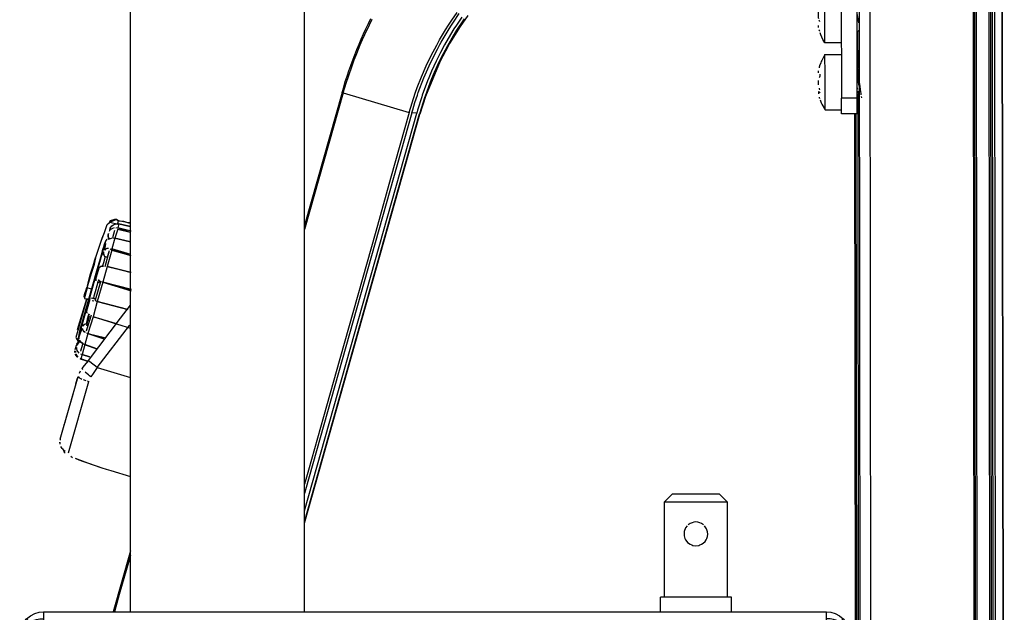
# Model space of a CAD drawing. Header units: millimetres. Extents: x -537 to -403, y 167 to 782.
# Tile 9 of 11: x -533 to -408, y 370 to 445. Entities that reach past the tile are written whole.
import ezdxf

# ---------------------------------------------------------------- set-up
doc = ezdxf.new("R2010")
doc.units = ezdxf.units.MM

# ---------------------------------------------------------------- blocks, each defined once
blk = doc.blocks.new('Griff_1__2', base_point=(-527.82, 387.49))
at = {"color": 7, "linetype": 'Continuous'}
for p, q in [((-520.17, 407.51), (-518.9, 409.17)), ((-524.21, 402.15), (-520.17, 407.51)), ((-524.21, 402.15), (-524.76, 401.53)), ((-524.76, 401.53), (-525.03, 401.17)), ((-527.77, 392.23), (-525.53, 400.16)), ((-525.8, 399.23), (-525.63, 399.8)), ((-525.63, 399.8), (-525.53, 400.16)), ((-525.26, 400.81), (-525.4, 400.54)), ((-527.03, 394.86), (-526.16, 397.92)), ((-527.26, 394.04), (-527.17, 394.36)), ((-527.77, 392.23), (-527.8, 392.1)), ((-527.82, 391.84), (-527.82, 391.71)), ((-527.54, 391.03), (-527.35, 390.81)), ((-527.35, 390.81), (-527.32, 390.59)), ((-527.32, 390.59), (-527.16, 390.44)), ((-526.44, 390.04), (-526.24, 389.89)), ((-525.9, 389.79), (-525.42, 389.58)), ((-525.42, 389.58), (-524.85, 389.38)), ((-524.85, 389.38), (-525.17, 389.49)), ((-524.85, 389.38), (-524.33, 389.2)), ((-524.33, 389.2), (-523.74, 388.99)), ((-523.74, 388.99), (-522.53, 388.59)), ((-522.53, 388.59), (-521.96, 388.41)), ((-521.96, 388.41), (-521.38, 388.24)), ((-521.96, 388.41), (-521.38, 388.24)), ((-521.38, 388.24), (-518.9, 387.49))]:
    blk.add_line(p, q, dxfattribs=at)
at = {"color": 1, "linetype": 'Continuous'}
for p, q in [((-523.09, 401.28), (-519.01, 406.61)), ((-519.01, 406.61), (-518.9, 406.74)), ((-524.02, 401.99), (-524.21, 402.15)), ((-524.94, 401.01), (-525.03, 401.17)), ((-523.09, 401.28), (-524.02, 401.99)), ((-523.09, 401.28), (-523.62, 400.52)), ((-523.09, 401.28), (-518.9, 400.02)), ((-525.53, 400.16), (-525.38, 399.99)), ((-525.38, 399.99), (-525.17, 399.88)), ((-525.17, 399.88), (-525.03, 399.82)), ((-524.88, 399.75), (-524.53, 399.63)), ((-524.37, 400.47), (-524.63, 400.7)), ((-524.22, 400.35), (-524.37, 400.47)), ((-524.07, 400.23), (-524.22, 400.35)), ((-523.91, 400.11), (-524.07, 400.23)), ((-523.62, 400.52), (-523.91, 400.11)), ((-526.74, 390.46), (-524.18, 399.52)), ((-524.36, 399.58), (-524.18, 399.52)), ((-527.78, 391.57), (-527.82, 391.84)), ((-527.54, 391.03), (-527.69, 391.29)), ((-527.14, 390.65), (-527.35, 390.81)), ((-525.9, 389.79), (-525.01, 389.45)), ((-525.01, 389.45), (-524.33, 389.2)), ((-524.33, 389.2), (-523.09, 388.78)), ((-523.09, 388.78), (-522.53, 388.59)), ((-522.53, 388.59), (-521.96, 388.41))]:
    blk.add_line(p, q, dxfattribs=at)
blk = doc.blocks.new('Drehknopf__3', base_point=(-525.85, 402.04))
at = {"color": 1, "linetype": 'Continuous'}
for p, q in [((-521.49, 418.64), (-521.59, 418.5)), ((-521.49, 418.64), (-521.59, 418.5)), ((-521.34, 418.78), (-521.49, 418.64)), ((-521.15, 418.88), (-521.34, 418.78)), ((-521.15, 418.88), (-521.34, 418.78)), ((-520.91, 418.62), (-521.17, 417.67)), ((-520.95, 418.95), (-521.15, 418.88)), ((-520.95, 418.95), (-521.15, 418.88)), ((-520.51, 418.77), (-520.87, 417.63)), ((-520.51, 418.94), (-520.73, 418.9)), ((-520.36, 419.45), (-520.51, 418.94)), ((-518.79, 418.53), (-520.51, 418.94)), ((-518.79, 418.53), (-520.51, 418.94)), ((-520.51, 418.94), (-518.94, 418.41)), ((-520.51, 418.77), (-518.94, 418.41)), ((-521.68, 418.24), (-521.7, 418.07)), ((-521.7, 418.07), (-521.69, 417.52)), ((-521.69, 417.52), (-521.54, 417.6)), ((-521.54, 417.6), (-521.31, 417.65)), ((-520.87, 417.63), (-521.25, 416.29)), ((-518.91, 417.19), (-520.87, 417.63)), ((-522.3, 415.9), (-522.3, 415.77)), ((-522.05, 416.27), (-522.15, 416.12)), ((-521.87, 416.32), (-522.05, 416.27)), ((-521.87, 416.32), (-522.05, 416.27)), ((-521.68, 416.34), (-521.87, 416.32)), ((-521.68, 416.34), (-521.87, 416.32)), ((-521.58, 416.03), (-521.86, 415.24)), ((-521.25, 416.12), (-521.83, 414.07)), ((-521.25, 416.12), (-521.47, 416.26)), ((-518.84, 415.58), (-521.25, 416.29)), ((-521.25, 416.12), (-518.84, 415.44)), ((-518.84, 415.58), (-521.25, 416.12)), ((-521.25, 416.12), (-518.84, 415.44)), ((-522.3, 415.77), (-522.21, 415.35)), ((-522.21, 415.35), (-521.86, 415.24)), ((-522.66, 414.08), (-522.52, 414.1)), ((-522.52, 414.1), (-522.31, 414.1)), ((-521.83, 414.07), (-522.39, 412.08)), ((-521.83, 414.07), (-520.62, 413.75)), ((-518.95, 413.32), (-521.83, 414.07)), ((-523.12, 412.11), (-522.68, 412.12)), ((-522.82, 412.31), (-522.99, 412.35)), ((-522.68, 412.12), (-522.99, 412.35)), ((-522.39, 412.08), (-522.68, 412.12)), ((-522.39, 412.08), (-523.12, 409.65)), ((-518.78, 411.14), (-522.39, 412.08)), ((-522.39, 412.08), (-519.02, 411.13)), ((-522.39, 412.08), (-518.79, 411)), ((-518.78, 411.14), (-522.39, 412.08)), ((-523.7, 410.05), (-523.92, 410.02)), ((-523.72, 409.78), (-523.54, 409.72)), ((-523.72, 409.78), (-523.54, 409.72)), ((-523.7, 410.05), (-523.35, 409.96)), ((-523.12, 409.65), (-523.62, 407.71)), ((-523.35, 409.96), (-523.34, 409.81)), ((-523.34, 409.81), (-523.12, 409.65)), ((-519.23, 408.6), (-523.12, 409.65)), ((-519.23, 408.6), (-523.12, 409.65)), ((-523.12, 409.65), (-519.23, 408.6)), ((-523.12, 409.65), (-519.23, 408.6)), ((-523.62, 407.71), (-524.27, 405.58)), ((-524.05, 407.93), (-524.21, 408.03)), ((-520.78, 406.84), (-523.62, 407.71)), ((-523.62, 407.71), (-522.66, 407.42)), ((-525, 406.26), (-524.97, 406.12)), ((-524.97, 406.12), (-524.9, 405.99)), ((-524.61, 406.81), (-524.91, 406.5)), ((-524.9, 405.99), (-524.64, 405.75)), ((-524.9, 405.99), (-524.85, 405.83)), ((-524.61, 406.81), (-524.26, 406.72)), ((-524.41, 406.19), (-524.5, 405.88)), ((-524.35, 406.4), (-524.41, 406.19)), ((-524.26, 406.72), (-524.35, 406.4)), ((-525.26, 404.69), (-525.6, 404.22)), ((-525.37, 404.87), (-525.39, 405.02)), ((-525.2, 404.52), (-525.26, 404.69)), ((-524.85, 405.83), (-524.64, 405.75)), ((-524.27, 405.58), (-524.67, 404.17)), ((-524.46, 405.65), (-524.27, 405.58)), ((-522.12, 404.85), (-524.27, 405.58)), ((-522.12, 404.85), (-524.27, 405.58)), ((-524.27, 405.58), (-522.03, 405.05)), ((-524.27, 405.58), (-522.12, 404.85)), ((-525.73, 403.8), (-525.72, 403.63)), ((-525.73, 403.8), (-525.72, 403.63)), ((-525.72, 403.63), (-525.66, 403.43)), ((-525.6, 404.22), (-525.68, 404.07)), ((-525.66, 403.43), (-525.57, 403.27)), ((-525.66, 403.43), (-525.57, 403.27)), ((-525.16, 403.5), (-525.21, 403.34)), ((-524.94, 404.3), (-525.2, 404.52)), ((-524.94, 404.3), (-525.16, 403.5)), ((-524.67, 404.17), (-525.02, 402.92)), ((-523.14, 403.65), (-524.67, 404.17)), ((-525.57, 403.27), (-525.42, 403.08)), ((-525.57, 403.27), (-525.42, 403.08)), ((-525.21, 403.01), (-525.02, 402.92)), ((-525.02, 402.92), (-525.18, 402.37)), ((-524.06, 402.61), (-525.02, 402.92)), ((-525.02, 402.92), (-524.06, 402.61)), ((-525.02, 402.92), (-524.06, 402.61)), ((-524.06, 402.61), (-525.02, 402.92))]:
    blk.add_line(p, q, dxfattribs=at)
at = {"color": 7, "linetype": 'Continuous'}
for p, q in [((-521.49, 418.64), (-521.59, 418.5)), ((-521.49, 418.64), (-521.47, 418.92)), ((-521.47, 418.92), (-521.25, 419.2)), ((-521.47, 418.92), (-521.25, 419.2)), ((-521.25, 419.2), (-521.04, 419.35)), ((-521.25, 419.2), (-521.04, 419.35)), ((-520.91, 418.62), (-521.17, 417.67)), ((-521.04, 419.35), (-520.76, 419.45)), ((-521.04, 419.35), (-520.76, 419.45)), ((-520.76, 419.45), (-520.5, 419.47)), ((-520.76, 419.45), (-520.36, 419.45)), ((-520.36, 419.45), (-519.11, 419.17)), ((-518.9, 419.13), (-520.36, 419.45)), ((-519.11, 419.17), (-518.9, 419.13)), ((-521.68, 418.24), (-521.7, 418.07)), ((-521.7, 418.07), (-521.68, 418.24)), ((-521.7, 418.07), (-521.69, 417.52)), ((-521.69, 417.52), (-521.7, 418.07)), ((-521.69, 417.52), (-521.31, 417.65)), ((-521.31, 417.65), (-521.17, 417.67)), ((-521.03, 417.66), (-520.87, 417.63)), ((-520.87, 417.63), (-520.68, 417.6)), ((-520.68, 417.6), (-518.91, 417.19)), ((-522.15, 416.12), (-522.03, 416.98)), ((-521.58, 416.03), (-522.15, 414.03)), ((-522.29, 415.5), (-522.3, 415.77)), ((-522.91, 413.86), (-523.24, 412.71)), ((-522.66, 414.08), (-522.91, 413.86)), ((-522.52, 414.1), (-522.66, 414.08)), ((-522.31, 414.1), (-522.52, 414.1)), ((-518.82, 413.32), (-521.83, 414.07)), ((-522.68, 412.12), (-523.34, 409.81)), ((-523.28, 412.57), (-523.29, 412.25)), ((-523.24, 412.71), (-523.28, 412.57)), ((-523.12, 412.11), (-522.86, 412.03)), ((-524.04, 409.87), (-524.37, 408.7)), ((-523.35, 409.96), (-523.7, 410.05)), ((-524.37, 408.7), (-524.46, 408.38)), ((-524.35, 408.12), (-524.46, 408.38)), ((-523.87, 407.9), (-524.5, 405.88)), ((-524.05, 407.93), (-524.21, 408.03)), ((-519.94, 406.54), (-523.62, 407.71)), ((-525.34, 405.27), (-525, 406.26)), ((-524.91, 406.5), (-524.76, 406.73)), ((-524.61, 406.81), (-524.26, 406.72)), ((-518.87, 406.2), (-519.94, 406.54)), ((-525.26, 404.69), (-525.6, 404.22)), ((-525.6, 404.22), (-525.26, 404.69)), ((-525.39, 405.02), (-525.34, 405.27)), ((-525.26, 404.69), (-525.2, 404.52)), ((-525.73, 403.8), (-525.72, 403.63)), ((-525.6, 404.22), (-525.68, 404.07)), ((-525.68, 404.07), (-525.6, 404.22)), ((-524.94, 404.3), (-525.21, 403.34)), ((-525.2, 404.52), (-524.94, 404.3)), ((-524.94, 404.3), (-524.67, 404.17)), ((-524.67, 404.17), (-524.49, 404.09)), ((-524.49, 404.09), (-523.14, 403.65)), ((-525.85, 403.18), (-525.85, 403.36)), ((-525.85, 403.36), (-525.85, 403.18)), ((-525.85, 403.36), (-525.85, 403.18)), ((-525.69, 402.77), (-525.79, 402.97)), ((-525.79, 402.97), (-525.69, 402.77)), ((-525.79, 402.97), (-525.69, 402.77)), ((-525.55, 402.6), (-525.69, 402.77)), ((-525.69, 402.77), (-525.55, 402.6)), ((-525.69, 402.77), (-525.55, 402.6)), ((-524.22, 402.04), (-525.18, 402.37)), ((-524.22, 402.04), (-525.18, 402.37)), ((-525.18, 402.37), (-524.37, 402.1))]:
    blk.add_line(p, q, dxfattribs=at)
blk = doc.blocks.new('Knopfkappe-2__4', base_point=(-525.52, 404.64))
at = {"color": 7, "linetype": 'Continuous'}
for p, q in [((-524.46, 411.36), (-524.7, 410.5)), ((-524.7, 410.5), (-524.59, 410.9)), ((-524.77, 410.23), (-524.7, 410.5)), ((-524.77, 410.23), (-524.7, 410.5)), ((-524.77, 410.23), (-524.73, 410.02)), ((-524.73, 410.02), (-524.14, 409.88)), ((-525.33, 405.84), (-525.52, 404.99)), ((-525.47, 404.64), (-525.52, 404.99))]:
    blk.add_line(p, q, dxfattribs=at)
at = {"color": 1, "linetype": 'Continuous'}
for p, q in [((-524.14, 409.88), (-525.52, 404.99)), ((-524.7, 410.5), (-524.77, 410.23))]:
    blk.add_line(p, q, dxfattribs=at)
blk = doc.blocks.new('Knopfkappe__5', base_point=(-525.52, 404.65))
at = {"color": 1, "linetype": 'Continuous'}
for p, q in [((-521.84, 419.36), (-521.54, 419.65)), ((-520.68, 419.99), (-521.54, 419.65)), ((-520.79, 419.45), (-521.54, 419.65)), ((-520.79, 419.45), (-521.54, 419.65)), ((-520.4, 419.85), (-520.68, 419.99)), ((-519.13, 419.57), (-520.4, 419.85)), ((-518.9, 419.58), (-519.13, 419.57)), ((-522.55, 417.38), (-522.2, 418.37)), ((-522.2, 418.37), (-521.84, 419.36)), ((-522.06, 417.27), (-525.52, 405)), ((-522.9, 416.39), (-522.55, 417.38)), ((-523.23, 415.39), (-522.9, 416.39)), ((-522.35, 416.42), (-522.83, 414.74)), ((-523.46, 414.37), (-523.23, 415.39)), ((-522.1, 415.31), (-522.32, 414.52)), ((-523.01, 414.08), (-525.33, 405.86)), ((-524.07, 412.36), (-523.77, 413.36)), ((-523.77, 413.36), (-523.46, 414.37)), ((-522.32, 414.52), (-522.44, 414.13)), ((-524.36, 411.35), (-524.07, 412.36)), ((-524.36, 411.35), (-524.66, 410.27)), ((-523.36, 410.84), (-523.51, 410.32)), ((-523.15, 411.6), (-523.36, 410.84)), ((-523.01, 412.08), (-523.15, 411.6)), ((-524.66, 410.27), (-524.72, 410.02)), ((-524.69, 410.5), (-524.66, 410.27)), ((-523.51, 410.32), (-523.59, 410.02)), ((-524.32, 407.42), (-524.5, 406.79)), ((-524.32, 407.42), (-524.5, 406.79)), ((-524.43, 406.56), (-524.25, 407.21)), ((-524.17, 407.97), (-524.32, 407.42)), ((-524.17, 407.97), (-524.32, 407.42)), ((-524.25, 407.21), (-524.07, 407.82)), ((-524.01, 407.14), (-524.25, 407.21))]:
    blk.add_line(p, q, dxfattribs=at)
at = {"color": 7, "linetype": 'Continuous'}
for p, q in [((-521.84, 419.36), (-521.54, 419.65)), ((-521.84, 419.36), (-521.54, 419.65)), ((-521.45, 419.85), (-521.54, 419.65)), ((-521.54, 419.65), (-521.45, 419.85)), ((-520.91, 420.01), (-521.45, 419.85)), ((-521.45, 419.85), (-520.91, 420.01)), ((-520.68, 419.99), (-520.91, 420.01)), ((-520.91, 420.01), (-520.68, 419.99)), ((-520.4, 419.85), (-520.68, 419.99)), ((-520.68, 419.99), (-520.4, 419.85)), ((-520.54, 419.38), (-520.4, 419.85)), ((-519.13, 419.57), (-520.4, 419.85)), ((-520.4, 419.85), (-519.76, 419.78)), ((-519.76, 419.78), (-519.13, 419.57)), ((-518.9, 419.58), (-519.13, 419.57)), ((-519.13, 419.57), (-518.9, 419.58)), ((-522.55, 417.38), (-522.2, 418.37)), ((-522.47, 417.63), (-522.2, 418.37)), ((-522.2, 418.37), (-521.84, 419.36)), ((-522.2, 418.37), (-521.93, 419.11)), ((-521.93, 419.11), (-521.84, 419.36)), ((-522.9, 416.39), (-522.55, 417.38)), ((-522.73, 416.89), (-522.47, 417.63)), ((-521.9, 417.5), (-522.06, 417.27)), ((-521.6, 417.61), (-521.74, 417.59)), ((-523.23, 415.39), (-522.9, 416.39)), ((-523.23, 415.39), (-522.9, 416.39)), ((-522.9, 416.39), (-522.73, 416.89)), ((-522.46, 416.05), (-522.7, 415.16)), ((-522.46, 416.05), (-522.51, 415.82)), ((-522.35, 416.42), (-522.46, 416.05)), ((-523.63, 414.14), (-523.39, 414.89)), ((-523.39, 414.89), (-523.31, 415.14)), ((-523.31, 415.14), (-523.23, 415.39)), ((-523.31, 415.14), (-523.23, 415.39)), ((-522.7, 415.16), (-523.01, 414.08)), ((-522.83, 414.74), (-523.01, 414.08)), ((-523.01, 414.08), (-524.16, 409.98)), ((-523.94, 413.14), (-523.63, 414.14)), ((-524.36, 411.35), (-524.22, 412.18)), ((-524.22, 412.18), (-523.94, 413.14)), ((-524.36, 411.35), (-524.69, 410.5)), ((-524.69, 410.5), (-524.59, 410.9)), ((-523.82, 411.19), (-524.36, 411.35)), ((-524.16, 409.98), (-525.09, 406.66)), ((-524.72, 410.02), (-524.16, 409.98)), ((-524.16, 409.98), (-524.48, 408.83)), ((-524.48, 408.83), (-525, 407.01)), ((-524.32, 407.42), (-524.5, 406.79)), ((-524.17, 407.97), (-524.32, 407.42)), ((-524.32, 407.42), (-524.17, 407.97)), ((-525.33, 405.86), (-525.52, 405)), ((-525.15, 406.49), (-525.33, 405.86)), ((-525.09, 406.66), (-525.24, 406.15)), ((-525.24, 406.15), (-525.09, 406.66)), ((-525.09, 406.66), (-525.15, 406.49)), ((-525, 407.01), (-525.04, 406.84)), ((-525.46, 404.65), (-525.52, 405))]:
    blk.add_line(p, q, dxfattribs=at)
blk.add_spline([(-522.06, 417.27), (-522.21, 416.85), (-522.35, 416.42)], degree=3, dxfattribs=at)
blk = doc.blocks.new('Drehknopf-Encoder-2__6', base_point=(-525.94, 402.05))
at = {"color": 1, "linetype": 'Continuous'}
for p, q in [((-525.35, 404.7), (-525.69, 404.23)), ((-525.69, 404.23), (-525.77, 404.08))]:
    blk.add_line(p, q, dxfattribs=at)
at = {"color": 7, "linetype": 'Continuous'}
for p, q in [((-525.35, 404.7), (-525.69, 404.23)), ((-525.69, 404.23), (-525.35, 404.7)), ((-525.93, 403.19), (-525.94, 403.37)), ((-525.94, 403.37), (-525.93, 403.19)), ((-525.86, 403.75), (-525.92, 403.52)), ((-525.77, 404.08), (-525.86, 403.75)), ((-525.69, 404.23), (-525.77, 404.08)), ((-525.69, 404.23), (-525.77, 404.08)), ((-525.78, 402.78), (-525.88, 402.98)), ((-525.88, 402.98), (-525.78, 402.78)), ((-525.64, 402.61), (-525.78, 402.78)), ((-525.78, 402.78), (-525.64, 402.61)), ((-524.31, 402.05), (-525.26, 402.38)), ((-524.31, 402.05), (-525.26, 402.38)), ((-525.26, 402.38), (-524.46, 402.11))]:
    blk.add_line(p, q, dxfattribs=at)
blk = doc.blocks.new('Knopfkappe-Encoder__7', base_point=(-525.8, 404.48))
at = {"color": 1, "linetype": 'Continuous'}
for p, q in [((-524.42, 409.95), (-525.8, 405.07)), ((-525.58, 406.07), (-524.42, 409.95))]:
    blk.add_line(p, q, dxfattribs=at)
at = {"color": 7, "linetype": 'Continuous'}
for p, q in [((-524.42, 409.95), (-525.52, 406.28)), ((-525.52, 406.28), (-524.42, 409.95)), ((-525.44, 406.51), (-525.52, 406.28)), ((-525.8, 405.07), (-525.45, 404.48))]:
    blk.add_line(p, q, dxfattribs=at)
blk = doc.blocks.new('Drehknopf-2__8', base_point=(-525.86, 402.04))
at = {"color": 7, "linetype": 'Continuous'}
for p, q in [((-525.85, 403.18), (-525.86, 403.36)), ((-525.86, 403.36), (-525.85, 403.18)), ((-525.86, 403.36), (-525.85, 403.18)), ((-525.69, 402.76), (-525.79, 402.96)), ((-525.79, 402.96), (-525.69, 402.76)), ((-525.79, 402.96), (-525.69, 402.76)), ((-525.55, 402.59), (-525.69, 402.76)), ((-525.69, 402.76), (-525.55, 402.59)), ((-525.69, 402.76), (-525.55, 402.59)), ((-524.22, 402.04), (-525.18, 402.36)), ((-524.22, 402.04), (-525.18, 402.36)), ((-525.18, 402.36), (-524.38, 402.09))]:
    blk.add_line(p, q, dxfattribs=at)
blk = doc.blocks.new('Bedienfeld-CPA-kpl__1__9', base_point=(-525.94, 402.04))
for name, p in [('Knopfkappe__5', (-525.52, 404.65)), ('Drehknopf__3', (-525.85, 402.04)), ('Knopfkappe-2__4', (-525.52, 404.64)), ('Knopfkappe-Encoder__7', (-525.8, 404.48)), ('Drehknopf-Encoder-2__6', (-525.94, 402.05)), ('Drehknopf-2__8', (-525.86, 402.04))]:
    blk.add_blockref(name, p)
blk = doc.blocks.new('Gehäuserahmen_seitlich__15', base_point=(-408.67, 221.4))
at = {"color": 7, "linetype": 'Continuous'}
blk.add_line((-408.41, 221.4), (-408.67, 457.81), dxfattribs=at)
blk = doc.blocks.new('Seitenteil-links__16', base_point=(-533.33, 167.79))
at = {"color": 7, "linetype": 'Continuous'}
blk.add_line((-518.9, 378.08), (-521.09, 370.36), dxfattribs=at)
blk = doc.blocks.new('Seitenteil-links-kpl__1__17', base_point=(-533.33, 167.79))
for name, p in [('Seitenteil-links__16', (-533.33, 167.79)), ('Gehäuserahmen_seitlich__15', (-408.67, 221.4))]:
    blk.add_blockref(name, p)
blk = doc.blocks.new('Abdeckblech_1__24', base_point=(-515.92, 208.24))
at = {"color": 7, "linetype": 'Continuous'}
for p, q in [((-476.25, 445.83), (-477.23, 444.42)), ((-477.23, 444.42), (-478.55, 442.27)), ((-478.55, 442.27), (-478.74, 441.94)), ((-478.74, 441.94), (-479.74, 440.05)), ((-479.74, 440.05), (-481.61, 435.57)), ((-481.61, 435.57), (-482.32, 433.32)), ((-496.9, 381.57), (-482.32, 433.32)), ((-427.34, 433.38), (-427.18, 287.29)), ((-427.19, 433.38), (-427.02, 287.08))]:
    blk.add_line(p, q, dxfattribs=at)
blk = doc.blocks.new('Seitenteil-rechts__25', base_point=(-536.74, 167.41))
at = {"color": 1, "linetype": 'Continuous'}
for p, q in [((-478.28, 445.24), (-477.6, 446.22)), ((-478.06, 445), (-477.32, 446.08)), ((-489.27, 443.43), (-488.69, 444.66)), ((-489.12, 444.15), (-488.81, 444.8)), ((-488.81, 444.8), (-488.49, 445.44)), ((-488.69, 444.66), (-488.35, 445.36)), ((-479.07, 444), (-478.68, 444.62)), ((-478.68, 444.62), (-478.28, 445.24)), ((-478.61, 444.15), (-478.31, 444.62)), ((-478.31, 444.62), (-478.06, 445)), ((-477.69, 444.61), (-477.99, 444.13)), ((-477.02, 445.61), (-477.69, 444.61)), ((-476.71, 445.42), (-477.66, 443.97)), ((-489.71, 442.84), (-489.42, 443.5)), ((-489.56, 442.77), (-489.27, 443.43)), ((-489.42, 443.5), (-489.12, 444.15)), ((-479.82, 442.73), (-479.46, 443.37)), ((-479.61, 442.45), (-479.12, 443.31)), ((-479.46, 443.37), (-479.07, 444)), ((-478.43, 443.43), (-479.17, 442.13)), ((-479.12, 443.31), (-478.61, 444.15)), ((-478.11, 443.24), (-478.83, 441.98)), ((-477.99, 444.13), (-478.43, 443.43)), ((-477.66, 443.97), (-478.11, 443.24)), ((-490.26, 441.52), (-489.99, 442.18)), ((-489.99, 442.18), (-489.71, 442.84)), ((-489.99, 441.76), (-489.85, 442.12)), ((-489.85, 442.12), (-489.56, 442.77)), ((-480.86, 440.78), (-480.18, 442.09)), ((-480.18, 442.09), (-479.82, 442.73)), ((-480.09, 441.58), (-479.78, 442.14)), ((-479.78, 442.14), (-479.61, 442.45)), ((-479.17, 442.13), (-479.7, 441.14)), ((-478.83, 441.98), (-479.37, 440.96)), ((-490.74, 440.3), (-490.53, 440.85)), ((-490.6, 440.2), (-490.38, 440.79)), ((-490.53, 440.85), (-490.26, 441.52)), ((-490.38, 440.79), (-489.99, 441.76)), ((-481.5, 439.44), (-480.86, 440.78)), ((-480.85, 440.07), (-480.09, 441.58)), ((-479.7, 441.14), (-480.23, 440.06)), ((-479.37, 440.96), (-479.89, 439.92)), ((-491.27, 438.82), (-491.03, 439.5)), ((-491.03, 439.5), (-490.74, 440.3)), ((-490.88, 439.45), (-490.6, 440.2)), ((-481.14, 439.44), (-480.85, 440.07)), ((-480.23, 440.06), (-480.53, 439.43)), ((-479.89, 439.92), (-480.49, 438.6)), ((-491.5, 438.14), (-491.27, 438.82)), ((-491.35, 438.09), (-490.88, 439.45)), ((-482.09, 438.08), (-481.5, 439.44)), ((-481.8, 437.93), (-481.14, 439.44)), ((-480.82, 438.77), (-481.18, 437.92)), ((-480.53, 439.43), (-480.82, 438.77)), ((-480.49, 438.6), (-480.82, 437.8)), ((-491.94, 436.77), (-491.73, 437.46)), ((-491.79, 436.72), (-491.58, 437.41)), ((-491.73, 437.46), (-491.5, 438.14)), ((-491.58, 437.41), (-491.35, 438.09)), ((-482.63, 436.7), (-482.09, 438.08)), ((-482.5, 436.08), (-481.8, 437.93)), ((-481.32, 437.56), (-482, 435.73)), ((-480.99, 437.4), (-481.64, 435.63)), ((-481.18, 437.92), (-481.32, 437.56)), ((-480.82, 437.8), (-480.99, 437.4)), ((-492, 436.03), (-496.88, 418.74)), ((-492.15, 436.08), (-496.86, 419.42)), ((-492.15, 436.08), (-491.94, 436.77)), ((-492, 436.03), (-491.79, 436.72)), ((-492, 436.03), (-483.64, 433.57)), ((-483.28, 434.79), (-482.88, 436)), ((-482.93, 434.8), (-482.62, 435.74)), ((-482.88, 436), (-482.63, 436.7)), ((-482.62, 435.74), (-482.5, 436.08)), ((-483.64, 433.57), (-483.28, 434.79)), ((-483.21, 433.87), (-482.93, 434.8)), ((-482.07, 435.54), (-482.6, 433.86)), ((-481.71, 435.42), (-482.34, 433.4)), ((-482, 435.73), (-482.07, 435.54)), ((-481.64, 435.63), (-481.71, 435.42)), ((-496.9, 383.12), (-482.71, 433.48)), ((-496.9, 381.74), (-482.34, 433.4)), ((-483.32, 433.5), (-496.77, 385.8)), ((-483.64, 433.57), (-486, 425.2)), ((-483.32, 433.5), (-483.21, 433.87)), ((-482.71, 433.48), (-483.32, 433.5)), ((-482.6, 433.86), (-482.71, 433.48)), ((-486, 425.2), (-487.89, 418.49)), ((-496.86, 419.42), (-496.9, 419.25)), ((-487.89, 418.49), (-492.43, 402.38)), ((-492.43, 402.38), (-494.5, 395.05)), ((-494.5, 395.05), (-496.4, 388.29)), ((-496.57, 387.71), (-496.9, 386.52)), ((-496.4, 388.29), (-496.57, 387.71)), ((-496.77, 385.8), (-496.9, 385.32)), ((-518.9, 377.5), (-519.07, 376.9)), ((-519.07, 376.9), (-520.31, 372.55)), ((-520.31, 372.55), (-520.93, 370.36))]:
    blk.add_line(p, q, dxfattribs=at)
at = {"color": 7, "linetype": 'Continuous'}
blk.add_line((-518.9, 378.08), (-521.09, 370.36), dxfattribs=at)
blk = doc.blocks.new('Rastblech_1__27', base_point=(-435.41, 433.38))
at = {"color": 7, "linetype": 'Continuous'}
for p, q in [((-430.84, 508.27), (-431.15, 507.32)), ((-432.9, 501.93), (-431.15, 507.32)), ((-433.04, 501.16), (-435.4, 455.03)), ((-429.03, 457.78), (-429.03, 457.28)), ((-429.03, 457.78), (-427.03, 457.78)), ((-429.02, 453.68), (-429.03, 457.28)), ((-427.03, 457.78), (-427.03, 457.28)), ((-427.02, 450.88), (-427.03, 457.28)), ((-430.02, 453.88), (-432.5, 453.88)), ((-430.02, 451.88), (-432.4, 451.87)), ((-429.02, 450.88), (-429, 435.38)), ((-427, 435.38), (-427.02, 450.88)), ((-429, 433.38), (-429, 435.38)), ((-427, 433.38), (-427, 435.38)), ((-427, 433.38), (-429, 433.38))]:
    blk.add_line(p, q, dxfattribs=at)
at = {"color": 1, "linetype": 'Continuous'}
for p, q in [((-429.03, 457.28), (-427.03, 457.28)), ((-427, 435.38), (-429, 435.38))]:
    blk.add_line(p, q, dxfattribs=at)
at = {"color": 7, "linetype": 'Continuous'}
for centre, radius, start, end in [((-430.04, 501.01), 3, 162.0644, 177.0644), ((-432.41, 454.87), 3, 177.0644, 270.0644), ((-432.41, 454.87), 1, 180.0634, 264.77), ((-432.41, 454.87), 1, 180.0634, 264.77), ((-430.02, 450.88), 3, 0.0644, 90.0644), ((-430.02, 450.88), 1, 10.653, 90.0643), ((-430.02, 450.88), 1, 0.0644, 90.0644)]:
    blk.add_arc(centre, radius, start, end, dxfattribs=at)
blk = doc.blocks.new('Gehäuserahmen_seitlich__28', base_point=(-426.97, 186.62))
at = {"color": 1, "linetype": 'Continuous'}
for p, q in [((-412.4, 489.62), (-412.06, 186.62)), ((-412.01, 489.62), (-411.7, 213.98)), ((-410.41, 489.62), (-410.1, 213.98)), ((-410.01, 489.62), (-409.67, 186.62)), ((-425.41, 457.87), (-425.22, 284.42)), ((-409.67, 457.81), (-409.41, 221.4))]:
    blk.add_line(p, q, dxfattribs=at)
at = {"color": 7, "linetype": 'Continuous'}
for p, q in [((-412.21, 489.62), (-411.91, 219.89)), ((-410.21, 489.62), (-409.91, 219.89)), ((-426.77, 457.86), (-426.58, 286.47)), ((-408.67, 457.81), (-408.41, 221.4)), ((-426.96, 443.81), (-426.95, 439.15)), ((-426.95, 435.88), (-426.78, 286.75))]:
    blk.add_line(p, q, dxfattribs=at)
blk = doc.blocks.new('Blechschraube-H7981-ST3_5x6_5-C-TX10_1_1_1__29', base_point=(-431.9, 433.88))
at = {"color": 7, "linetype": 'Continuous'}
for p, q in [((-431.09, 440.88), (-431.48, 440.15)), ((-431.08, 438.34), (-431.09, 440.88)), ((-431.09, 440.88), (-429.01, 440.88)), ((-431.61, 439.84), (-431.74, 439.53)), ((-431.55, 440), (-431.61, 439.84)), ((-431.48, 440.15), (-431.55, 440)), ((-431.89, 438.56), (-431.9, 438.82)), ((-431.08, 433.88), (-431.08, 438.34)), ((-426.91, 439.06), (-427, 439.25)), ((-426.78, 438.79), (-426.91, 439.06)), ((-431.9, 437.07), (-431.89, 437.58)), ((-431.89, 436.19), (-431.9, 435.93)), ((-431.89, 436.19), (-431.71, 436.07)), ((-427, 435.88), (-426.81, 435.97)), ((-426.95, 436.49), (-426.99, 436.67)), ((-426.81, 435.97), (-426.9, 436.23)), ((-431.71, 435.16), (-431.55, 434.78)), ((-431.55, 434.78), (-431.48, 434.6)), ((-431.48, 434.6), (-431.08, 433.88)), ((-431.08, 433.88), (-429, 433.88))]:
    blk.add_line(p, q, dxfattribs=at)
at = {"color": 1, "linetype": 'Continuous'}
for p, q in [((-426.95, 438.89), (-426.91, 438.65)), ((-426.91, 438.65), (-426.88, 438.45)), ((-426.88, 438.45), (-426.91, 438.65)), ((-426.91, 437.99), (-426.85, 438.23)), ((-426.88, 438.45), (-426.85, 438.23)), ((-426.85, 438.23), (-426.88, 438.45)), ((-426.85, 438.23), (-426.79, 437.7)), ((-426.81, 437.11), (-426.91, 437.99)), ((-426.64, 436.46), (-426.81, 437.11)), ((-426.79, 437.7), (-426.69, 436.85)), ((-426.69, 436.85), (-426.64, 436.46)), ((-426.64, 436.46), (-426.6, 436.2)), ((-426.6, 436.2), (-426.56, 435.94)), ((-426.56, 435.94), (-426.54, 435.8)), ((-426.49, 435.56), (-426.45, 435.42))]:
    blk.add_line(p, q, dxfattribs=at)
at = {"color": 7, "linetype": 'Continuous'}
for points in [[(-431.74, 439.53), (-431.77, 439.41), (-431.83, 439.19)], [(-431.74, 439.53), (-431.77, 439.43), (-431.8, 439.33)], [(-431.74, 438.42), (-431.74, 438.29), (-431.74, 438.17)], [(-431.74, 438.17), (-431.77, 438.07), (-431.8, 437.98)], [(-431.83, 436.63), (-431.8, 436.53), (-431.77, 436.43)], [(-431.83, 435.51), (-431.8, 435.41), (-431.77, 435.32)]]:
    blk.add_spline(points, degree=3, dxfattribs=at)
blk = doc.blocks.new('Blechschraube-H7981-ST3_5x6_5-C-TX10_1_1__30', base_point=(-431.92, 442.38))
at = {"color": 7, "linetype": 'Continuous'}
for p, q in [((-431.75, 448.02), (-431.62, 448.36)), ((-431.62, 448.36), (-431.35, 448.94)), ((-431.35, 448.94), (-431.09, 449.38)), ((-431.09, 442.38), (-431.09, 449.38)), ((-431.09, 449.38), (-429.02, 449.38)), ((-431.91, 447.16), (-431.9, 447.44)), ((-427.02, 447.38), (-426.76, 447.38)), ((-431.92, 445.87), (-431.91, 446.04)), ((-431.91, 445.71), (-431.92, 445.87)), ((-431.91, 446.04), (-431.9, 446.18)), ((-431.9, 445.54), (-431.91, 445.71)), ((-431.9, 446.18), (-431.87, 446.36)), ((-426.9, 445.4), (-427.01, 446.09)), ((-431.9, 444.31), (-431.91, 444.58)), ((-431.87, 445.39), (-431.9, 445.54)), ((-426.85, 445.15), (-426.9, 445.4)), ((-426.8, 444.89), (-426.85, 445.15)), ((-431.62, 443.39), (-431.71, 443.62)), ((-431.34, 442.81), (-431.62, 443.39)), ((-431.09, 442.38), (-431.34, 442.81)), ((-429.01, 442.38), (-431.09, 442.38))]:
    blk.add_line(p, q, dxfattribs=at)
at = {"color": 1, "linetype": 'Continuous'}
blk.add_line((-426.95, 443.94), (-426.86, 443.81), dxfattribs=at)
at = {"color": 7, "linetype": 'Continuous'}
for points in [[(-431.75, 448.02), (-431.78, 447.92), (-431.81, 447.82)], [(-431.75, 446.79), (-431.78, 446.7), (-431.81, 446.6)], [(-431.84, 445.24), (-431.81, 445.15), (-431.78, 445.05)], [(-431.84, 444.03), (-431.81, 443.93), (-431.78, 443.83)]]:
    blk.add_spline(points, degree=3, dxfattribs=at)
blk = doc.blocks.new('Seitenteil-rechts-kpl__1__31', base_point=(-536.74, 167.41))
for name, p in [('Seitenteil-rechts__25', (-536.74, 167.41)), ('Rastblech_1__27', (-435.41, 433.38)), ('Gehäuserahmen_seitlich__28', (-426.97, 186.62)), ('Abdeckblech_1__24', (-515.92, 208.24)), ('Blechschraube-H7981-ST3_5x6_5-C-TX10_1_1__30', (-431.92, 442.38)), ('Blechschraube-H7981-ST3_5x6_5-C-TX10_1_1_1__29', (-431.9, 433.88))]:
    blk.add_blockref(name, p)
blk = doc.blocks.new('Gehaeuse-kpl_-S120__35', base_point=(-536.74, 167.41))
for name, p in [('Seitenteil-rechts-kpl__1__31', (-536.74, 167.41)), ('Seitenteil-links-kpl__1__17', (-533.33, 167.79))]:
    blk.add_blockref(name, p)
blk = doc.blocks.new('Schnecke_1__37', base_point=(-451.9, 293.73))
at = {"color": 7, "linetype": 'Continuous'}
for p, q in [((-451.4, 384.23), (-450.4, 385.23)), ((-449.53, 385.23), (-450.4, 385.23)), ((-444.4, 385.23), (-449.53, 385.23)), ((-444.4, 385.23), (-443.4, 384.23)), ((-450.23, 384.23), (-451.4, 384.23)), ((-451.4, 384.23), (-451.4, 372.23)), ((-443.4, 384.23), (-450.23, 384.23)), ((-443.4, 372.23), (-443.4, 384.23)), ((-448.7, 380.98), (-448.87, 380.52)), ((-448.51, 381.24), (-448.7, 380.98)), ((-448.13, 381.54), (-448.37, 381.37)), ((-447.89, 381.64), (-448.13, 381.54)), ((-447.65, 381.7), (-447.89, 381.64)), ((-447.4, 381.73), (-447.65, 381.7)), ((-447.16, 381.7), (-447.4, 381.73)), ((-446.89, 381.64), (-447.16, 381.7)), ((-446.68, 381.54), (-446.89, 381.64)), ((-446.44, 381.37), (-446.68, 381.54)), ((-446.06, 380.88), (-446.3, 381.24)), ((-448.87, 380.52), (-448.9, 380.19)), ((-448.9, 380.19), (-448.88, 379.97)), ((-448.88, 379.97), (-448.79, 379.66)), ((-445.93, 380.49), (-446.06, 380.88)), ((-446.02, 379.66), (-445.94, 379.9)), ((-445.94, 379.9), (-445.9, 380.19)), ((-445.9, 380.19), (-445.93, 380.49)), ((-448.79, 379.66), (-448.7, 379.48)), ((-448.7, 379.48), (-448.57, 379.28)), ((-448.57, 379.28), (-448.45, 379.15)), ((-448.45, 379.15), (-448.12, 378.91)), ((-448.12, 378.91), (-447.92, 378.82)), ((-447.92, 378.82), (-447.78, 378.77)), ((-447.78, 378.77), (-447.4, 378.73)), ((-447.4, 378.73), (-447.03, 378.77)), ((-447.03, 378.77), (-446.89, 378.82)), ((-446.89, 378.82), (-446.68, 378.91)), ((-446.68, 378.91), (-446.48, 379.05)), ((-446.48, 379.05), (-446.24, 379.28)), ((-446.24, 379.28), (-446.11, 379.48)), ((-446.11, 379.48), (-446.02, 379.66)), ((-442.9, 372.23), (-451.9, 372.23)), ((-451.9, 370.36), (-451.9, 372.23)), ((-442.9, 370.36), (-442.9, 372.23))]:
    blk.add_line(p, q, dxfattribs=at)
blk = doc.blocks.new('Gehaeuseaußenteil_S127-04-01-04__38', base_point=(-532.9, 306.36))
at = {"color": 7, "linetype": 'Continuous'}
for p, q in [((-532.03, 369.48), (-531.55, 369.87)), ((-531.55, 369.87), (-531.01, 370.15)), ((-531.01, 370.15), (-530.45, 370.31)), ((-530.45, 370.31), (-529.9, 370.36)), ((-529.9, 370.36), (-430.9, 370.36)), ((-430.9, 370.36), (-430.36, 370.31)), ((-430.36, 370.31), (-429.8, 370.15)), ((-429.8, 370.15), (-429.26, 369.87)), ((-429.26, 369.87), (-428.78, 369.48)), ((-532.69, 368.47), (-532.41, 369)), ((-532.41, 369), (-532.03, 369.48)), ((-428.78, 369.48), (-428.39, 369)), ((-428.39, 369), (-428.11, 368.47)), ((-532.9, 367.36), (-532.85, 367.91)), ((-532.9, 309.36), (-532.9, 367.36)), ((-532.85, 367.91), (-532.69, 368.47)), ((-526.5, 367.36), (-526.07, 367.48)), ((-526.07, 367.48), (-525.72, 367.55)), ((-525.72, 367.55), (-524.91, 367.61)), ((-524.91, 367.61), (-524.09, 367.55)), ((-524.09, 367.55), (-523.73, 367.48)), ((-523.73, 367.48), (-523.3, 367.36)), ((-437.5, 367.36), (-437.1, 367.47)), ((-437.1, 367.47), (-436.72, 367.55)), ((-436.72, 367.55), (-435.91, 367.61)), ((-435.91, 367.61), (-435.09, 367.55)), ((-435.09, 367.55), (-434.73, 367.48)), ((-434.73, 367.48), (-434.3, 367.36)), ((-428.11, 368.47), (-427.95, 367.91)), ((-427.95, 367.91), (-427.9, 367.36)), ((-427.9, 367.36), (-427.9, 309.36)), ((-530.09, 363.17), (-529.9, 363.96)), ((-430.9, 363.96), (-430.72, 363.17)), ((-530.09, 361.55), (-530.09, 363.17)), ((-430.72, 363.17), (-430.72, 361.55)), ((-529.9, 360.76), (-530.09, 361.55)), ((-430.72, 361.55), (-430.9, 360.76)), ((-496.05, 352.71), (-495.9, 352.65)), ((-495.9, 352.65), (-495.38, 352.35)), ((-495.38, 352.35), (-495.21, 352.2)), ((-495.21, 352.2), (-494.86, 351.8)), ((-494.86, 351.8), (-494.71, 351.55)), ((-494.71, 351.55), (-494.62, 351.37)), ((-494.62, 351.37), (-494.44, 350.77)), ((-494.44, 349.96), (-494.67, 349.24)), ((-494.44, 350.77), (-494.44, 349.96)), ((-495.1, 348.63), (-495.71, 348.16)), ((-494.67, 349.24), (-495.1, 348.63)), ((-497.52, 347.94), (-498.27, 348.27)), ((-496.83, 347.86), (-497.52, 347.94)), ((-496.7, 347.87), (-496.83, 347.86)), ((-496.34, 347.93), (-496.7, 347.87)), ((-496.16, 347.98), (-496.34, 347.93)), ((-495.9, 348.07), (-496.16, 347.98)), ((-495.71, 348.16), (-495.9, 348.07)), ((-530.09, 315.17), (-529.9, 315.96)), ((-530.09, 313.55), (-530.09, 315.17)), ((-430.9, 315.96), (-430.72, 315.17)), ((-430.72, 315.17), (-430.72, 313.55)), ((-529.9, 312.76), (-530.09, 313.55)), ((-430.72, 313.55), (-430.9, 312.76)), ((-532.85, 308.82), (-532.9, 309.36)), ((-532.69, 308.26), (-532.85, 308.82)), ((-526.5, 309.36), (-526.07, 309.24)), ((-526.07, 309.24), (-525.72, 309.17)), ((-525.72, 309.17), (-524.91, 309.11)), ((-524.91, 309.11), (-524.09, 309.17)), ((-524.09, 309.17), (-523.73, 309.24)), ((-523.73, 309.24), (-523.3, 309.36)), ((-437.5, 309.36), (-437.1, 309.25)), ((-437.1, 309.25), (-436.72, 309.17)), ((-436.72, 309.17), (-435.91, 309.11)), ((-435.91, 309.11), (-435.09, 309.17)), ((-435.09, 309.17), (-434.73, 309.24)), ((-434.73, 309.24), (-434.3, 309.36)), ((-427.95, 308.82), (-428.11, 308.26)), ((-427.9, 309.36), (-427.95, 308.82)), ((-532.41, 307.72), (-532.69, 308.26)), ((-532.03, 307.24), (-532.41, 307.72)), ((-428.39, 307.72), (-428.78, 307.24)), ((-428.11, 308.26), (-428.39, 307.72)), ((-531.55, 306.85), (-532.03, 307.24)), ((-531.01, 306.57), (-531.55, 306.85)), ((-530.45, 306.41), (-531.01, 306.57)), ((-529.9, 306.36), (-530.45, 306.41)), ((-430.9, 306.36), (-529.9, 306.36)), ((-430.36, 306.41), (-430.9, 306.36)), ((-429.8, 306.57), (-430.36, 306.41)), ((-429.26, 306.85), (-429.8, 306.57)), ((-428.78, 307.24), (-429.26, 306.85))]:
    blk.add_line(p, q, dxfattribs=at)
at = {"color": 1, "linetype": 'Continuous'}
for p, q in [((-529.9, 370.36), (-529.9, 369.48)), ((-430.9, 369.48), (-430.9, 370.36)), ((-531.63, 369.08), (-532.03, 369.48)), ((-531.81, 368.67), (-531.93, 368.25)), ((-531.63, 369.08), (-531.81, 368.67)), ((-531.63, 369.08), (-531.21, 369.26)), ((-531.21, 369.26), (-530.79, 369.39)), ((-530.79, 369.39), (-530.37, 369.46)), ((-530.37, 369.46), (-529.9, 369.48)), ((-529.9, 369.48), (-529.9, 367.36)), ((-430.9, 367.36), (-430.9, 369.48)), ((-430.43, 369.46), (-430.9, 369.48)), ((-430.02, 369.39), (-430.43, 369.46)), ((-429.6, 369.26), (-430.02, 369.39)), ((-429.18, 369.08), (-429.6, 369.26)), ((-429.18, 369.08), (-428.78, 369.48)), ((-429.18, 369.08), (-429, 368.67)), ((-429, 368.67), (-428.87, 368.25)), ((-532.03, 367.36), (-532.9, 367.36)), ((-532, 367.83), (-532.03, 367.36)), ((-529.9, 367.36), (-532.03, 367.36)), ((-531.93, 368.25), (-532, 367.83)), ((-529.9, 367.36), (-526.5, 367.36)), ((-529.9, 363.96), (-529.9, 367.36)), ((-523.3, 367.36), (-437.5, 367.36)), ((-434.3, 367.36), (-430.9, 367.36)), ((-428.78, 367.36), (-430.9, 367.36)), ((-430.9, 367.36), (-430.9, 363.96)), ((-428.87, 368.25), (-428.8, 367.83)), ((-428.8, 367.83), (-428.78, 367.36)), ((-427.9, 367.36), (-428.78, 367.36)), ((-480.18, 364.6), (-478.21, 365.07)), ((-478.21, 365.07), (-475.04, 365.51)), ((-475.04, 365.51), (-472.9, 365.59)), ((-472.9, 365.59), (-469.82, 365.41)), ((-469.82, 365.41), (-467.59, 365.07)), ((-467.59, 365.07), (-464.71, 364.33)), ((-483.32, 363.52), (-480.18, 364.6)), ((-464.71, 364.33), (-462.48, 363.52)), ((-488.03, 361), (-485.06, 362.73)), ((-485.06, 362.73), (-483.32, 363.52)), ((-462.48, 363.52), (-459.9, 362.28)), ((-459.9, 362.28), (-457.77, 361)), ((-529.9, 315.96), (-529.9, 360.76)), ((-492.16, 357.62), (-489.49, 359.96)), ((-489.49, 359.96), (-488.03, 361)), ((-457.77, 361), (-455.57, 359.36)), ((-430.9, 360.76), (-430.9, 315.96)), ((-455.57, 359.36), (-453.65, 357.61)), ((-493.1, 356.63), (-492.16, 357.62)), ((-453.65, 357.61), (-451.89, 355.67)), ((-495.54, 353.49), (-493.1, 356.63)), ((-479.63, 354.59), (-477.47, 355.33)), ((-477.47, 355.33), (-477.22, 355.39)), ((-477.22, 355.39), (-476.33, 355.59)), ((-476.33, 355.59), (-473.32, 355.93)), ((-473.32, 355.93), (-472.9, 355.93)), ((-472.9, 355.93), (-471.45, 355.87)), ((-471.45, 355.87), (-469.47, 355.59)), ((-469.47, 355.59), (-469.15, 355.52)), ((-469.15, 355.52), (-466.18, 354.59)), ((-451.89, 355.67), (-450.26, 353.48)), ((-482.51, 353.07), (-481.35, 353.76)), ((-481.35, 353.76), (-479.63, 354.59)), ((-466.18, 354.59), (-465.85, 354.45)), ((-465.85, 354.45), (-465.19, 354.15)), ((-465.19, 354.15), (-463.14, 352.97)), ((-496.05, 352.71), (-495.54, 353.49)), ((-484.76, 351.32), (-482.66, 352.97)), ((-482.66, 352.97), (-482.51, 353.07)), ((-463.14, 352.97), (-461.68, 351.87)), ((-450.26, 353.48), (-448.97, 351.34)), ((-485.33, 350.79), (-484.76, 351.32)), ((-461.68, 351.87), (-461, 351.29)), ((-461, 351.29), (-460.48, 350.78)), ((-448.97, 351.34), (-447.75, 348.78)), ((-486.43, 349.58), (-485.33, 350.79)), ((-460.48, 350.78), (-458.8, 348.83)), ((-487.51, 348.12), (-486.77, 349.15)), ((-486.77, 349.15), (-486.43, 349.58)), ((-458.8, 348.83), (-458.29, 348.12)), ((-447.75, 348.78), (-446.93, 346.52)), ((-499.63, 343.56), (-498.27, 348.27)), ((-488.96, 345.5), (-487.84, 347.62)), ((-487.84, 347.62), (-487.51, 348.12)), ((-458.29, 348.12), (-457.45, 346.72)), ((-457.45, 346.72), (-456.72, 345.2)), ((-446.93, 346.52), (-446.2, 343.67)), ((-489.52, 344.07), (-489.14, 345.08)), ((-489.14, 345.08), (-488.96, 345.5)), ((-456.72, 345.2), (-455.67, 341.79)), ((-489.78, 343.24), (-489.52, 344.07)), ((-446.2, 343.67), (-445.85, 341.41)), ((-500.13, 338.68), (-499.63, 343.56)), ((-490.14, 341.79), (-489.78, 343.24)), ((-490.46, 339.11), (-490.14, 341.79)), ((-455.67, 341.79), (-455.57, 341.25)), ((-455.57, 341.25), (-455.33, 338.36)), ((-445.85, 341.41), (-445.68, 338.36)), ((-500.13, 338.36), (-500.13, 338.68)), ((-490.14, 334.94), (-490.46, 339.11)), ((-499.69, 333.47), (-500.13, 338.36)), ((-455.33, 338.36), (-455.39, 337)), ((-445.68, 338.36), (-445.76, 336.2)), ((-455.39, 337), (-455.57, 335.47)), ((-445.76, 336.2), (-446.2, 333.04)), ((-489.52, 332.66), (-490.14, 334.94)), ((-455.67, 334.93), (-456.21, 332.9)), ((-455.57, 335.47), (-455.67, 334.93)), ((-499.61, 333.06), (-499.69, 333.47)), ((-498.27, 328.45), (-499.61, 333.06)), ((-489.14, 331.64), (-489.52, 332.66)), ((-456.21, 332.9), (-456.67, 331.63)), ((-446.2, 333.04), (-446.67, 331.06)), ((-488.83, 330.95), (-489.14, 331.64)), ((-456.67, 331.63), (-457.45, 330)), ((-487.52, 328.61), (-488.83, 330.95)), ((-457.45, 330), (-457.97, 329.1)), ((-446.67, 331.06), (-447.75, 327.93)), ((-457.97, 329.1), (-458.3, 328.6)), ((-498.06, 327.95), (-498.27, 328.45)), ((-495.91, 323.8), (-498.06, 327.95)), ((-486.77, 327.57), (-487.52, 328.61)), ((-486.62, 327.39), (-486.77, 327.57)), ((-458.3, 328.6), (-460.48, 325.94)), ((-447.75, 327.93), (-448.55, 326.18)), ((-485.33, 325.94), (-486.62, 327.39)), ((-448.55, 326.18), (-450.27, 323.23)), ((-483.63, 324.45), (-485.33, 325.94)), ((-461.01, 325.43), (-463.15, 323.75)), ((-460.48, 325.94), (-461.01, 325.43)), ((-495.55, 323.24), (-495.91, 323.8)), ((-482.67, 323.76), (-483.63, 324.45)), ((-482.51, 323.65), (-482.67, 323.76)), ((-463.15, 323.75), (-463.9, 323.27)), ((-492.7, 319.67), (-495.55, 323.24)), ((-480.03, 322.3), (-482.51, 323.65)), ((-463.9, 323.27), (-465.85, 322.27)), ((-450.27, 323.23), (-451.33, 321.75)), ((-479.63, 322.13), (-480.03, 322.3)), ((-477.22, 321.33), (-479.63, 322.13)), ((-476.34, 321.13), (-477.22, 321.33)), ((-467.73, 321.57), (-469.48, 321.13)), ((-466.19, 322.13), (-467.73, 321.57)), ((-465.85, 322.27), (-466.19, 322.13)), ((-451.33, 321.75), (-453.65, 319.1)), ((-476.03, 321.07), (-476.34, 321.13)), ((-472.91, 320.79), (-476.03, 321.07)), ((-471.85, 320.82), (-472.91, 320.79)), ((-471.45, 320.85), (-471.85, 320.82)), ((-469.48, 321.13), (-471.45, 320.85)), ((-492.16, 319.12), (-492.7, 319.67)), ((-488.77, 316.23), (-492.16, 319.12)), ((-453.65, 319.1), (-454.9, 317.94)), ((-454.9, 317.94), (-457.78, 315.72)), ((-488.04, 315.73), (-488.77, 316.23)), ((-484.25, 313.61), (-488.04, 315.73)), ((-457.78, 315.72), (-459.13, 314.88)), ((-459.13, 314.88), (-462.49, 313.2)), ((-529.9, 309.36), (-529.9, 312.76)), ((-483.33, 313.21), (-484.25, 313.61)), ((-479.32, 311.9), (-483.33, 313.21)), ((-463.86, 312.68), (-467.6, 311.65)), ((-462.49, 313.2), (-463.86, 312.68)), ((-430.9, 312.76), (-430.9, 309.36)), ((-478.22, 311.66), (-479.32, 311.9)), ((-474.15, 311.16), (-478.22, 311.66)), ((-468.93, 311.42), (-472.91, 311.13)), ((-467.6, 311.65), (-468.93, 311.42)), ((-472.91, 311.13), (-474.15, 311.16)), ((-532.9, 309.36), (-532.03, 309.36)), ((-532, 308.89), (-532.03, 309.36)), ((-532.03, 309.36), (-529.9, 309.36)), ((-531.93, 308.47), (-532, 308.89)), ((-529.9, 309.36), (-529.9, 307.24)), ((-526.5, 309.36), (-529.9, 309.36)), ((-437.5, 309.36), (-523.3, 309.36)), ((-430.9, 309.36), (-434.3, 309.36)), ((-430.9, 309.36), (-428.78, 309.36)), ((-430.9, 307.24), (-430.9, 309.36)), ((-428.87, 308.47), (-428.8, 308.89)), ((-428.8, 308.89), (-428.78, 309.36)), ((-428.78, 309.36), (-427.9, 309.36)), ((-531.63, 307.64), (-532.03, 307.24)), ((-531.81, 308.06), (-531.93, 308.47)), ((-531.63, 307.64), (-531.81, 308.06)), ((-531.63, 307.64), (-531.21, 307.46)), ((-429.18, 307.64), (-429.6, 307.46)), ((-429.18, 307.64), (-429, 308.06)), ((-429.18, 307.64), (-428.78, 307.24)), ((-429, 308.06), (-428.87, 308.47)), ((-531.21, 307.46), (-530.79, 307.33)), ((-530.79, 307.33), (-530.37, 307.26)), ((-530.37, 307.26), (-529.9, 307.24)), ((-529.9, 307.24), (-529.9, 306.36)), ((-430.43, 307.26), (-430.9, 307.24)), ((-430.9, 306.36), (-430.9, 307.24)), ((-430.02, 307.33), (-430.43, 307.26)), ((-429.6, 307.46), (-430.02, 307.33))]:
    blk.add_line(p, q, dxfattribs=at)
at = {"color": 7, "linetype": 'Continuous'}
for centre, radius in [((-496.9, 363.36), 2.5), ((-472.9, 338.36), 7)]:
    blk.add_circle(centre, radius, dxfattribs=at)
at = {"color": 1, "linetype": 'Continuous'}
for radius in [15.2, 14.23]:
    blk.add_circle((-472.9, 338.36), radius, dxfattribs=at)
at = {"color": 7, "linetype": 'Continuous'}
for centre, radius, start, end in [((-524.9, 362.36), 5.25, 107.7528, 162.2472), ((-524.9, 362.36), 5.25, 197.7528, 72.2472), ((-435.9, 362.36), 5.25, 107.7528, 342.2472), ((-435.9, 362.36), 5.25, 17.7528, 72.2472), ((-496.9, 350.36), 2.5, 69.9127, 236.9572), ((-524.9, 314.36), 5.25, 287.7528, 162.2472), ((-435.9, 314.36), 5.25, 17.7528, 252.2472), ((-524.9, 314.36), 5.25, 197.7528, 252.2472), ((-435.9, 314.36), 5.25, 287.7528, 342.2472)]:
    blk.add_arc(centre, radius, start, end, dxfattribs=at)
blk = doc.blocks.new('Tragrohr_neigen__46', base_point=(-518.9, 370.36))
at = {"color": 7, "linetype": 'Continuous'}
for p, q in [((-518.9, 370.36), (-518.89, 498.36)), ((-496.9, 370.36), (-496.9, 498.36))]:
    blk.add_line(p, q, dxfattribs=at)
blk = doc.blocks.new('Träger-neigen__49', base_point=(-521.45, 370.36))
blk.add_blockref('Tragrohr_neigen__46', (-518.9, 370.36))
blk = doc.blocks.new('Haltebügel-P_O_-S120__74', base_point=(-536.58, 255.86))
for name, p in [('Träger-neigen__49', (-521.45, 370.36)), ('Schnecke_1__37', (-451.9, 293.73)), ('Gehaeuseaußenteil_S127-04-01-04__38', (-532.9, 306.36))]:
    blk.add_blockref(name, p)
blk = doc.blocks.new('S120_1__75', base_point=(-536.74, 167.41))
for name, p in [('Haltebügel-P_O_-S120__74', (-536.58, 255.86)), ('Gehaeuse-kpl_-S120__35', (-536.74, 167.41)), ('Griff_1__2', (-527.82, 387.49)), ('Bedienfeld-CPA-kpl__1__9', (-525.94, 402.04))]:
    blk.add_blockref(name, p)
blk = doc.blocks.new('SA_Links2', base_point=(-527, 460))
blk.add_blockref('S120_1__75', (-536.74, 167.41))

msp = doc.modelspace()

# ---------------------------------------------------------------- block references
msp.add_blockref('SA_Links2', (-527, 460))

doc.saveas('drawing.dxf')
